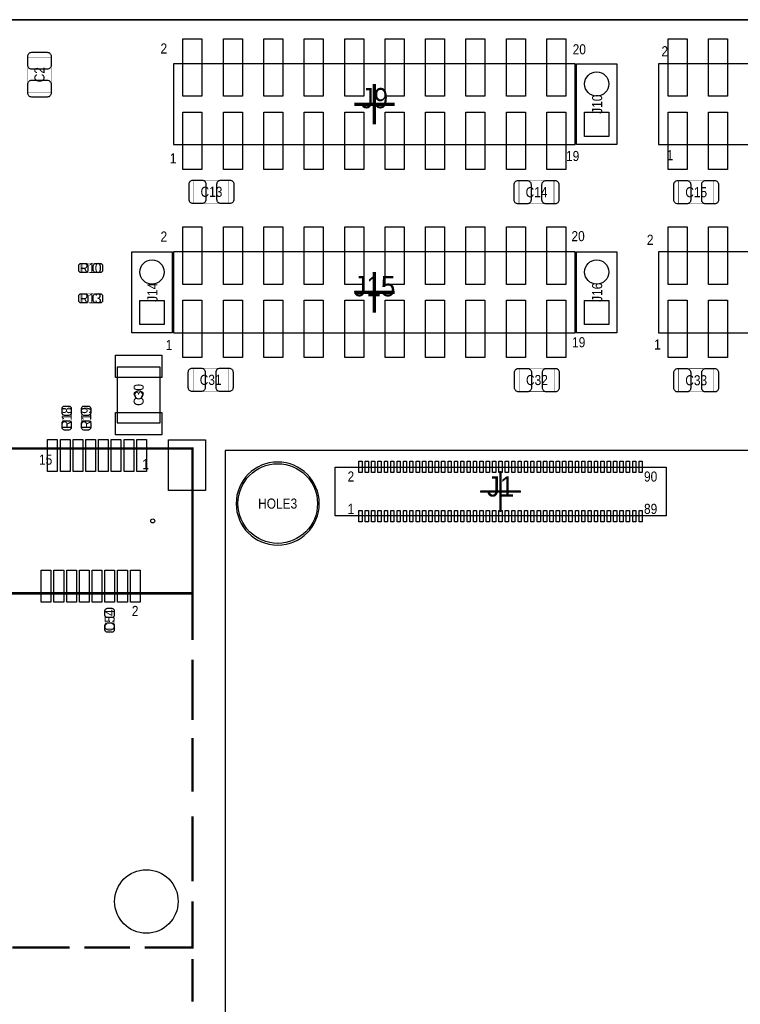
# Model space of a CAD drawing. Extents: x 0 to 170, y -5 to 121.
# Tile 5 of 13: x 48 to 94, y 58 to 120. Entities that reach past the tile are written whole.
import ezdxf
from ezdxf.enums import TextEntityAlignment as Align

# ---------------------------------------------------------------- set-up
doc = ezdxf.new("R2010")
doc.units = 0
for name, color, linetype in [('BG_OUTLINE', 3, 'CONTINUOUS'), ('PG_ASSEMBLY_TOP', 140, 'CONTINUOUS'), ('PG_BODY_CENTER', 211, 'CONTINUOUS'), ('PIN_TOP', 160, 'CONTINUOUS'), ('RD_ASSEMBLY_TOP', 140, 'CONTINUOUS')]:
    doc.layers.add(name, color=color, linetype=linetype)

msp = doc.modelspace()

# ---------------------------------------------------------------- linework, layer by layer
at = {"layer": 'BG_OUTLINE'}
msp.add_lwpolyline([(169.926, 0), (169.926, 39.77386), (164.5158, 39.77386, -0.414214), (163.5252, 40.76446), (163.5252, 44.26966, -0.406818), (164.5158, 45.28566), (169.926, 45.28566), (169.926, 70.5358), (164.5158, 70.5358, -0.414214), (163.5252, 71.5264), (163.5252, 75.0316, -0.406818), (164.5158, 76.0476), (169.926, 76.0476), (169.926, 119.888), (17.526, 119.888), (0, 119.888), (0, 0)], format="xyb", close=True, dxfattribs=at)
msp.add_lwpolyline([(17.526, 119.888), (169.926, 119.888)], dxfattribs=at)
at = {"layer": 'PG_ASSEMBLY_TOP'}
for points, const_width in [([(50.37582, 115.333526), (48.915828, 115.333526), (48.915828, 117.533674), (50.37582, 117.533674), (50.37582, 115.333526)], 0.024892), ([(59.351926, 108.34878), (59.351926, 109.808772), (61.552074, 109.808772), (61.552074, 108.34878), (59.351926, 108.34878)], 0.024892), ([(79.773526, 108.32338), (79.773526, 109.783372), (81.973674, 109.783372), (81.973674, 108.32338), (79.773526, 108.32338)], 0.024892), ([(89.806526, 108.32338), (89.806526, 109.783372), (92.006674, 109.783372), (92.006674, 108.32338), (89.806526, 108.32338)], 0.024892), ([(52.329588, 104.013), (52.329588, 104.572816), (53.389784, 104.572816), (53.389784, 104.013), (52.329588, 104.013)], 0.024892), ([(52.329588, 102.108), (52.329588, 102.667816), (53.389784, 102.667816), (53.389784, 102.108), (52.329588, 102.108)], 0.024892), ([(59.301126, 96.53778), (59.301126, 97.997772), (61.501274, 97.997772), (61.501274, 96.53778), (59.301126, 96.53778)], 0.024892), ([(79.798926, 96.526604), (79.798926, 97.986596), (81.999074, 97.986596), (81.999074, 96.526604), (79.798926, 96.526604)], 0.024892), ([(89.806526, 96.51238), (89.806526, 97.972372), (92.006674, 97.972372), (92.006674, 96.51238), (89.806526, 96.51238)], 0.024892), ([(51.637946, 94.338902), (51.07813, 94.338902), (51.07813, 95.399098), (51.637946, 95.399098), (51.637946, 94.338902)], 0.024892), ([(52.857146, 94.338902), (52.29733, 94.338902), (52.29733, 95.399098), (52.857146, 95.399098), (52.857146, 94.338902)], 0.024892), ([(29.262578, 83.86064), (29.262578, 92.960444), (59.262518, 92.960444), (59.262518, 83.86064), (29.262578, 83.86064), (29.262578, 81.49463)], 0.1524), ([(59.262518, 80.931004), (59.262518, 83.86064)], 0.1524), ([(53.771292, 82.699098), (54.331108, 82.699098), (54.331108, 81.638902), (53.771292, 81.638902), (53.771292, 82.699098)], 0.024892), ([(59.262518, 75.91044), (59.262518, 79.701644)], 0.1524), ([(59.262518, 71.402448), (59.262518, 74.783442)], 0.1524), ([(59.262518, 65.767204), (59.262518, 69.865494)], 0.1524), ([(56.250332, 61.610494), (59.262518, 61.610494), (59.262518, 64.507364)], 0.1524), ([(47.951136, 61.610494), (51.537362, 61.610494)], 0.1524), ([(52.459382, 61.610494), (55.328312, 61.610494)], 0.1524), ([(59.262518, 60.89015), (59.262518, 58.226198)], 0.1524)]:
    msp.add_lwpolyline(points, dxfattribs=dict(at, const_width=const_width))
for points in [[(58.0644, 112.0394), (83.312, 112.0394), (83.312, 117.1194), (58.0644, 117.1194), (58.0644, 112.0394)], [(88.5444, 112.0394), (113.792, 112.0394), (113.792, 117.1194), (88.5444, 117.1194), (88.5444, 112.0394)], [(58.0644, 100.2284), (83.312, 100.2284), (83.312, 105.3084), (58.0644, 105.3084), (58.0644, 100.2284)], [(88.5444, 100.2284), (113.792, 100.2284), (113.792, 105.3084), (88.5444, 105.3084), (88.5444, 100.2284)], [(68.216272, 91.793568), (89.012522, 91.793568), (89.012522, 88.720168), (68.216272, 88.720168), (68.216272, 91.793568)]]:
    msp.add_lwpolyline(points, dxfattribs=at)
for points in [[(85.9282, 112.0394), (83.3882, 112.0394), (83.3882, 117.1194), (85.9282, 117.1194)], [(57.9882, 100.2284), (55.4482, 100.2284), (55.4482, 105.3084), (57.9882, 105.3084)], [(85.9282, 100.2284), (83.3882, 100.2284), (83.3882, 105.3084), (85.9282, 105.3084)], [(54.529228, 98.07194), (54.529228, 94.57182), (57.229248, 94.57182), (57.229248, 98.07194)], [(61.311282, 92.837), (61.311282, 41.77411), (65.248282, 37.83711), (125.3744, 37.83711), (129.3114, 41.77411), (129.3114, 92.837)]]:
    msp.add_lwpolyline(points, close=True, dxfattribs=at)
msp.add_lwpolyline([(67.223386, 89.4969, 1), (62.003178, 89.4969, 1), (67.223386, 89.4969)], format="xyb", dxfattribs=at)
at = {"layer": 'PG_BODY_CENTER'}
for points, const_width in [([(70.6882, 113.3094), (70.6882, 115.8494)], 0.2032), ([(69.4182, 114.5794), (71.9582, 114.5794)], 0.2032), ([(70.6882, 101.4984), (70.6882, 104.0384)], 0.2032), ([(69.4182, 102.7684), (71.9582, 102.7684)], 0.2032), ([(78.61427, 88.986868), (78.61427, 91.526868)], 0.1524), ([(77.34427, 90.256868), (79.88427, 90.256868)], 0.1524)]:
    msp.add_lwpolyline(points, dxfattribs=dict(at, const_width=const_width))
msp.add_lwpolyline([(56.133238, 96.32188, 1), (55.625238, 96.32188, 1)], format="xyb", close=True, dxfattribs=at)
for points in [[(78.61427, 88.986868), (78.61427, 91.526868)], [(77.34427, 90.256868), (79.88427, 90.256868)]]:
    msp.add_lwpolyline(points, dxfattribs=at)
at = {"layer": 'PIN_TOP'}
for points in [[(58.6613, 115.0747), (58.6613, 118.6815), (59.8551, 118.6815), (59.8551, 115.0747)], [(61.2013, 115.0747), (61.2013, 118.6815), (62.3951, 118.6815), (62.3951, 115.0747)], [(63.7413, 115.0747), (63.7413, 118.6815), (64.9351, 118.6815), (64.9351, 115.0747)], [(66.2813, 115.0747), (66.2813, 118.6815), (67.4751, 118.6815), (67.4751, 115.0747)], [(68.8213, 115.0747), (68.8213, 118.6815), (70.0151, 118.6815), (70.0151, 115.0747)], [(71.3613, 115.0747), (71.3613, 118.6815), (72.5551, 118.6815), (72.5551, 115.0747)], [(73.9013, 115.0747), (73.9013, 118.6815), (75.0951, 118.6815), (75.0951, 115.0747)], [(76.4413, 115.0747), (76.4413, 118.6815), (77.6351, 118.6815), (77.6351, 115.0747)], [(78.9813, 115.0747), (78.9813, 118.6815), (80.1751, 118.6815), (80.1751, 115.0747)], [(81.5213, 115.0747), (81.5213, 118.6815), (82.7151, 118.6815), (82.7151, 115.0747)], [(89.1413, 115.0747), (89.1413, 118.6815), (90.3351, 118.6815), (90.3351, 115.0747)], [(91.6813, 115.0747), (91.6813, 118.6815), (92.8751, 118.6815), (92.8751, 115.0747)], [(58.6613, 110.4773), (58.6613, 114.0841), (59.8551, 114.0841), (59.8551, 110.4773)], [(61.2013, 110.4773), (61.2013, 114.0841), (62.3951, 114.0841), (62.3951, 110.4773)], [(63.7413, 110.4773), (63.7413, 114.0841), (64.9351, 114.0841), (64.9351, 110.4773)], [(66.2813, 110.4773), (66.2813, 114.0841), (67.4751, 114.0841), (67.4751, 110.4773)], [(68.8213, 110.4773), (68.8213, 114.0841), (70.0151, 114.0841), (70.0151, 110.4773)], [(71.3613, 110.4773), (71.3613, 114.0841), (72.5551, 114.0841), (72.5551, 110.4773)], [(73.9013, 110.4773), (73.9013, 114.0841), (75.0951, 114.0841), (75.0951, 110.4773)], [(76.4413, 110.4773), (76.4413, 114.0841), (77.6351, 114.0841), (77.6351, 110.4773)], [(78.9813, 110.4773), (78.9813, 114.0841), (80.1751, 114.0841), (80.1751, 110.4773)], [(81.5213, 110.4773), (81.5213, 114.0841), (82.7151, 114.0841), (82.7151, 110.4773)], [(85.4202, 112.5474), (83.8962, 112.5474), (83.8962, 114.0714), (85.4202, 114.0714)], [(89.1413, 110.4773), (89.1413, 114.0841), (90.3351, 114.0841), (90.3351, 110.4773)], [(91.6813, 110.4773), (91.6813, 114.0841), (92.8751, 114.0841), (92.8751, 110.4773)], [(58.6613, 103.2637), (58.6613, 106.8705), (59.8551, 106.8705), (59.8551, 103.2637)], [(61.2013, 103.2637), (61.2013, 106.8705), (62.3951, 106.8705), (62.3951, 103.2637)], [(63.7413, 103.2637), (63.7413, 106.8705), (64.9351, 106.8705), (64.9351, 103.2637)], [(66.2813, 103.2637), (66.2813, 106.8705), (67.4751, 106.8705), (67.4751, 103.2637)], [(68.8213, 103.2637), (68.8213, 106.8705), (70.0151, 106.8705), (70.0151, 103.2637)], [(71.3613, 103.2637), (71.3613, 106.8705), (72.5551, 106.8705), (72.5551, 103.2637)], [(73.9013, 103.2637), (73.9013, 106.8705), (75.0951, 106.8705), (75.0951, 103.2637)], [(76.4413, 103.2637), (76.4413, 106.8705), (77.6351, 106.8705), (77.6351, 103.2637)], [(78.9813, 103.2637), (78.9813, 106.8705), (80.1751, 106.8705), (80.1751, 103.2637)], [(81.5213, 103.2637), (81.5213, 106.8705), (82.7151, 106.8705), (82.7151, 103.2637)], [(89.1413, 103.2637), (89.1413, 106.8705), (90.3351, 106.8705), (90.3351, 103.2637)], [(91.6813, 103.2637), (91.6813, 106.8705), (92.8751, 106.8705), (92.8751, 103.2637)], [(57.4802, 100.7364), (55.9562, 100.7364), (55.9562, 102.2604), (57.4802, 102.2604)], [(58.6613, 98.6663), (58.6613, 102.2731), (59.8551, 102.2731), (59.8551, 98.6663)], [(61.2013, 98.6663), (61.2013, 102.2731), (62.3951, 102.2731), (62.3951, 98.6663)], [(63.7413, 98.6663), (63.7413, 102.2731), (64.9351, 102.2731), (64.9351, 98.6663)], [(66.2813, 98.6663), (66.2813, 102.2731), (67.4751, 102.2731), (67.4751, 98.6663)], [(68.8213, 98.6663), (68.8213, 102.2731), (70.0151, 102.2731), (70.0151, 98.6663)], [(71.3613, 98.6663), (71.3613, 102.2731), (72.5551, 102.2731), (72.5551, 98.6663)], [(73.9013, 98.6663), (73.9013, 102.2731), (75.0951, 102.2731), (75.0951, 98.6663)], [(76.4413, 98.6663), (76.4413, 102.2731), (77.6351, 102.2731), (77.6351, 98.6663)], [(78.9813, 98.6663), (78.9813, 102.2731), (80.1751, 102.2731), (80.1751, 98.6663)], [(81.5213, 98.6663), (81.5213, 102.2731), (82.7151, 102.2731), (82.7151, 98.6663)], [(85.4202, 100.7364), (83.8962, 100.7364), (83.8962, 102.2604), (85.4202, 102.2604)], [(89.1413, 98.6663), (89.1413, 102.2731), (90.3351, 102.2731), (90.3351, 98.6663)], [(91.6813, 98.6663), (91.6813, 102.2731), (92.8751, 102.2731), (92.8751, 98.6663)], [(57.329197, 97.421954), (54.429279, 97.421954), (54.429279, 98.822002), (57.329197, 98.822002)], [(57.329197, 93.821758), (54.429279, 93.821758), (54.429279, 95.221806), (57.329197, 95.221806)], [(50.157634, 91.50731), (50.157634, 93.51391), (50.767234, 93.51391), (50.767234, 91.50731)], [(50.957734, 91.50731), (50.957734, 93.51391), (51.567334, 93.51391), (51.567334, 91.50731)], [(51.757834, 91.50731), (51.757834, 93.51391), (52.367434, 93.51391), (52.367434, 91.50731)], [(52.55768, 91.50731), (52.55768, 93.51391), (53.16728, 93.51391), (53.16728, 91.50731)], [(53.35778, 91.50731), (53.35778, 93.51391), (53.96738, 93.51391), (53.96738, 91.50731)], [(54.157626, 91.50731), (54.157626, 93.51391), (54.767226, 93.51391), (54.767226, 91.50731)], [(54.957726, 91.50731), (54.957726, 93.51391), (55.567326, 93.51391), (55.567326, 91.50731)], [(55.757826, 91.50731), (55.757826, 93.51391), (56.367426, 93.51391), (56.367426, 91.50731)], [(57.756806, 90.310462), (57.756806, 93.510862), (60.068206, 93.510862), (60.068206, 90.310462)], [(69.713094, 91.452446), (69.713094, 92.15247), (69.912992, 92.15247), (69.912992, 91.452446)], [(70.113144, 91.452446), (70.113144, 92.15247), (70.313042, 92.15247), (70.313042, 91.452446)], [(70.513194, 91.452446), (70.513194, 92.15247), (70.713092, 92.15247), (70.713092, 91.452446)], [(70.913244, 91.452446), (70.913244, 92.15247), (71.113142, 92.15247), (71.113142, 91.452446)], [(71.313294, 91.452446), (71.313294, 92.15247), (71.513192, 92.15247), (71.513192, 91.452446)], [(71.713344, 91.452446), (71.713344, 92.15247), (71.913242, 92.15247), (71.913242, 91.452446)], [(72.113394, 91.452446), (72.113394, 92.15247), (72.313292, 92.15247), (72.313292, 91.452446)], [(72.513444, 91.452446), (72.513444, 92.15247), (72.713342, 92.15247), (72.713342, 91.452446)], [(72.913494, 91.452446), (72.913494, 92.15247), (73.113392, 92.15247), (73.113392, 91.452446)], [(73.313544, 91.452446), (73.313544, 92.15247), (73.513442, 92.15247), (73.513442, 91.452446)], [(73.713594, 91.452446), (73.713594, 92.15247), (73.913492, 92.15247), (73.913492, 91.452446)], [(74.113644, 91.452446), (74.113644, 92.15247), (74.313542, 92.15247), (74.313542, 91.452446)], [(74.513694, 91.452446), (74.513694, 92.15247), (74.713592, 92.15247), (74.713592, 91.452446)], [(74.913744, 91.452446), (74.913744, 92.15247), (75.113642, 92.15247), (75.113642, 91.452446)], [(75.313794, 91.452446), (75.313794, 92.15247), (75.513692, 92.15247), (75.513692, 91.452446)], [(75.713844, 91.452446), (75.713844, 92.15247), (75.913742, 92.15247), (75.913742, 91.452446)], [(76.113894, 91.452446), (76.113894, 92.15247), (76.313792, 92.15247), (76.313792, 91.452446)], [(76.513944, 91.452446), (76.513944, 92.15247), (76.713842, 92.15247), (76.713842, 91.452446)], [(76.913994, 91.452446), (76.913994, 92.15247), (77.113892, 92.15247), (77.113892, 91.452446)], [(77.314044, 91.452446), (77.314044, 92.15247), (77.513942, 92.15247), (77.513942, 91.452446)], [(77.714094, 91.452446), (77.714094, 92.15247), (77.913992, 92.15247), (77.913992, 91.452446)], [(78.114144, 91.452446), (78.114144, 92.15247), (78.314042, 92.15247), (78.314042, 91.452446)], [(78.514194, 91.452446), (78.514194, 92.15247), (78.714092, 92.15247), (78.714092, 91.452446)], [(78.914244, 91.452446), (78.914244, 92.15247), (79.114142, 92.15247), (79.114142, 91.452446)], [(79.314294, 91.452446), (79.314294, 92.15247), (79.514192, 92.15247), (79.514192, 91.452446)], [(79.714344, 91.452446), (79.714344, 92.15247), (79.914242, 92.15247), (79.914242, 91.452446)], [(80.114394, 91.452446), (80.114394, 92.15247), (80.314292, 92.15247), (80.314292, 91.452446)], [(80.514444, 91.452446), (80.514444, 92.15247), (80.714342, 92.15247), (80.714342, 91.452446)], [(80.914494, 91.452446), (80.914494, 92.15247), (81.114392, 92.15247), (81.114392, 91.452446)], [(81.314544, 91.452446), (81.314544, 92.15247), (81.514442, 92.15247), (81.514442, 91.452446)], [(81.714594, 91.452446), (81.714594, 92.15247), (81.914492, 92.15247), (81.914492, 91.452446)], [(82.114644, 91.452446), (82.114644, 92.15247), (82.314542, 92.15247), (82.314542, 91.452446)], [(82.514694, 91.452446), (82.514694, 92.15247), (82.714592, 92.15247), (82.714592, 91.452446)], [(82.914744, 91.452446), (82.914744, 92.15247), (83.114642, 92.15247), (83.114642, 91.452446)], [(83.314794, 91.452446), (83.314794, 92.15247), (83.514692, 92.15247), (83.514692, 91.452446)], [(83.714844, 91.452446), (83.714844, 92.15247), (83.914742, 92.15247), (83.914742, 91.452446)], [(84.114894, 91.452446), (84.114894, 92.15247), (84.314792, 92.15247), (84.314792, 91.452446)], [(84.514944, 91.452446), (84.514944, 92.15247), (84.714842, 92.15247), (84.714842, 91.452446)], [(84.914994, 91.452446), (84.914994, 92.15247), (85.114892, 92.15247), (85.114892, 91.452446)], [(85.315044, 91.452446), (85.315044, 92.15247), (85.514942, 92.15247), (85.514942, 91.452446)], [(85.715094, 91.452446), (85.715094, 92.15247), (85.914992, 92.15247), (85.914992, 91.452446)], [(86.115144, 91.452446), (86.115144, 92.15247), (86.315042, 92.15247), (86.315042, 91.452446)], [(86.515194, 91.452446), (86.515194, 92.15247), (86.715092, 92.15247), (86.715092, 91.452446)], [(86.915244, 91.452446), (86.915244, 92.15247), (87.115142, 92.15247), (87.115142, 91.452446)], [(87.315294, 91.452446), (87.315294, 92.15247), (87.515192, 92.15247), (87.515192, 91.452446)], [(69.713094, 88.361266), (69.713094, 89.06129), (69.912992, 89.06129), (69.912992, 88.361266)], [(70.113144, 88.361266), (70.113144, 89.06129), (70.313042, 89.06129), (70.313042, 88.361266)], [(70.513194, 88.361266), (70.513194, 89.06129), (70.713092, 89.06129), (70.713092, 88.361266)], [(70.913244, 88.361266), (70.913244, 89.06129), (71.113142, 89.06129), (71.113142, 88.361266)], [(71.313294, 88.361266), (71.313294, 89.06129), (71.513192, 89.06129), (71.513192, 88.361266)], [(71.713344, 88.361266), (71.713344, 89.06129), (71.913242, 89.06129), (71.913242, 88.361266)], [(72.113394, 88.361266), (72.113394, 89.06129), (72.313292, 89.06129), (72.313292, 88.361266)], [(72.513444, 88.361266), (72.513444, 89.06129), (72.713342, 89.06129), (72.713342, 88.361266)], [(72.913494, 88.361266), (72.913494, 89.06129), (73.113392, 89.06129), (73.113392, 88.361266)], [(73.313544, 88.361266), (73.313544, 89.06129), (73.513442, 89.06129), (73.513442, 88.361266)], [(73.713594, 88.361266), (73.713594, 89.06129), (73.913492, 89.06129), (73.913492, 88.361266)], [(74.113644, 88.361266), (74.113644, 89.06129), (74.313542, 89.06129), (74.313542, 88.361266)], [(74.513694, 88.361266), (74.513694, 89.06129), (74.713592, 89.06129), (74.713592, 88.361266)], [(74.913744, 88.361266), (74.913744, 89.06129), (75.113642, 89.06129), (75.113642, 88.361266)], [(75.313794, 88.361266), (75.313794, 89.06129), (75.513692, 89.06129), (75.513692, 88.361266)], [(75.713844, 88.361266), (75.713844, 89.06129), (75.913742, 89.06129), (75.913742, 88.361266)], [(76.113894, 88.361266), (76.113894, 89.06129), (76.313792, 89.06129), (76.313792, 88.361266)], [(76.513944, 88.361266), (76.513944, 89.06129), (76.713842, 89.06129), (76.713842, 88.361266)], [(76.913994, 88.361266), (76.913994, 89.06129), (77.113892, 89.06129), (77.113892, 88.361266)], [(77.314044, 88.361266), (77.314044, 89.06129), (77.513942, 89.06129), (77.513942, 88.361266)], [(77.714094, 88.361266), (77.714094, 89.06129), (77.913992, 89.06129), (77.913992, 88.361266)], [(78.114144, 88.361266), (78.114144, 89.06129), (78.314042, 89.06129), (78.314042, 88.361266)], [(78.514194, 88.361266), (78.514194, 89.06129), (78.714092, 89.06129), (78.714092, 88.361266)], [(78.914244, 88.361266), (78.914244, 89.06129), (79.114142, 89.06129), (79.114142, 88.361266)], [(79.314294, 88.361266), (79.314294, 89.06129), (79.514192, 89.06129), (79.514192, 88.361266)], [(79.714344, 88.361266), (79.714344, 89.06129), (79.914242, 89.06129), (79.914242, 88.361266)], [(80.114394, 88.361266), (80.114394, 89.06129), (80.314292, 89.06129), (80.314292, 88.361266)], [(80.514444, 88.361266), (80.514444, 89.06129), (80.714342, 89.06129), (80.714342, 88.361266)], [(80.914494, 88.361266), (80.914494, 89.06129), (81.114392, 89.06129), (81.114392, 88.361266)], [(81.314544, 88.361266), (81.314544, 89.06129), (81.514442, 89.06129), (81.514442, 88.361266)], [(81.714594, 88.361266), (81.714594, 89.06129), (81.914492, 89.06129), (81.914492, 88.361266)], [(82.114644, 88.361266), (82.114644, 89.06129), (82.314542, 89.06129), (82.314542, 88.361266)], [(82.514694, 88.361266), (82.514694, 89.06129), (82.714592, 89.06129), (82.714592, 88.361266)], [(82.914744, 88.361266), (82.914744, 89.06129), (83.114642, 89.06129), (83.114642, 88.361266)], [(83.314794, 88.361266), (83.314794, 89.06129), (83.514692, 89.06129), (83.514692, 88.361266)], [(83.714844, 88.361266), (83.714844, 89.06129), (83.914742, 89.06129), (83.914742, 88.361266)], [(84.114894, 88.361266), (84.114894, 89.06129), (84.314792, 89.06129), (84.314792, 88.361266)], [(84.514944, 88.361266), (84.514944, 89.06129), (84.714842, 89.06129), (84.714842, 88.361266)], [(84.914994, 88.361266), (84.914994, 89.06129), (85.114892, 89.06129), (85.114892, 88.361266)], [(85.315044, 88.361266), (85.315044, 89.06129), (85.514942, 89.06129), (85.514942, 88.361266)], [(85.715094, 88.361266), (85.715094, 89.06129), (85.914992, 89.06129), (85.914992, 88.361266)], [(86.115144, 88.361266), (86.115144, 89.06129), (86.315042, 89.06129), (86.315042, 88.361266)], [(86.515194, 88.361266), (86.515194, 89.06129), (86.715092, 89.06129), (86.715092, 88.361266)], [(86.915244, 88.361266), (86.915244, 89.06129), (87.115142, 89.06129), (87.115142, 88.361266)], [(87.315294, 88.361266), (87.315294, 89.06129), (87.515192, 89.06129), (87.515192, 88.361266)], [(49.757838, 83.307174), (49.757838, 85.313774), (50.367438, 85.313774), (50.367438, 83.307174)], [(50.557684, 83.307174), (50.557684, 85.313774), (51.167284, 85.313774), (51.167284, 83.307174)], [(51.357784, 83.307174), (51.357784, 85.313774), (51.967384, 85.313774), (51.967384, 83.307174)], [(52.15763, 83.307174), (52.15763, 85.313774), (52.76723, 85.313774), (52.76723, 83.307174)], [(52.95773, 83.307174), (52.95773, 85.313774), (53.56733, 85.313774), (53.56733, 83.307174)], [(53.75783, 83.307174), (53.75783, 85.313774), (54.36743, 85.313774), (54.36743, 83.307174)], [(54.557676, 83.307174), (54.557676, 85.313774), (55.167276, 85.313774), (55.167276, 83.307174)], [(55.357776, 83.307174), (55.357776, 85.313774), (55.967376, 85.313774), (55.967376, 83.307174)]]:
    msp.add_lwpolyline(points, close=True, dxfattribs=at)
for points in [[(50.3809, 117.588538), (50.3809, 117.028722, -0.414709), (50.13071, 116.778532), (49.160938, 116.778532, -0.414709), (48.910748, 117.028722), (48.910748, 117.588538, -0.414709), (49.160938, 117.838728), (50.13071, 117.838728, -0.414709)], [(48.910748, 115.278662), (48.910748, 115.838478, -0.414709), (49.160938, 116.088668), (50.13071, 116.088668, -0.414709), (50.3809, 115.838478), (50.3809, 115.278662, -0.414709), (50.13071, 115.028472), (49.160938, 115.028472, -0.414709)], [(59.297062, 109.813852), (59.856878, 109.813852, -0.414709), (60.107068, 109.563662), (60.107068, 108.59389, -0.414709), (59.856878, 108.3437), (59.297062, 108.3437, -0.414709), (59.046872, 108.59389), (59.046872, 109.563662, -0.414709)], [(61.606938, 108.3437), (61.047122, 108.3437, -0.414709), (60.796932, 108.59389), (60.796932, 109.563662, -0.414709), (61.047122, 109.813852), (61.606938, 109.813852, -0.414709), (61.857128, 109.563662), (61.857128, 108.59389, -0.414709)], [(79.718662, 109.788452), (80.278478, 109.788452, -0.414709), (80.528668, 109.538262), (80.528668, 108.56849, -0.414709), (80.278478, 108.3183), (79.718662, 108.3183, -0.414709), (79.468472, 108.56849), (79.468472, 109.538262, -0.414709)], [(82.028538, 108.3183), (81.468722, 108.3183, -0.414709), (81.218532, 108.56849), (81.218532, 109.538262, -0.414709), (81.468722, 109.788452), (82.028538, 109.788452, -0.414709), (82.278728, 109.538262), (82.278728, 108.56849, -0.414709)], [(89.751662, 109.788452), (90.311478, 109.788452, -0.414709), (90.561668, 109.538262), (90.561668, 108.56849, -0.414709), (90.311478, 108.3183), (89.751662, 108.3183, -0.414709), (89.501472, 108.56849), (89.501472, 109.538262, -0.414709)], [(92.061538, 108.3183), (91.501722, 108.3183, -0.414709), (91.251532, 108.56849), (91.251532, 109.538262, -0.414709), (91.501722, 109.788452), (92.061538, 109.788452, -0.414709), (92.311728, 109.538262), (92.311728, 108.56849, -0.414709)], [(52.259738, 104.582976), (52.539646, 104.582976, -0.414846), (52.68976, 104.432862), (52.68976, 104.152954, -0.414846), (52.539646, 104.00284), (52.259738, 104.00284, -0.414846), (52.109624, 104.152954), (52.109624, 104.432862, -0.414846)], [(53.459634, 104.00284), (53.179726, 104.00284, -0.414846), (53.029612, 104.152954), (53.029612, 104.432862, -0.414846), (53.179726, 104.582976), (53.459634, 104.582976, -0.414846), (53.609748, 104.432862), (53.609748, 104.152954, -0.414846)], [(52.259738, 102.677976), (52.539646, 102.677976, -0.414846), (52.68976, 102.527862), (52.68976, 102.247954, -0.414846), (52.539646, 102.09784), (52.259738, 102.09784, -0.414846), (52.109624, 102.247954), (52.109624, 102.527862, -0.414846)], [(53.459634, 102.09784), (53.179726, 102.09784, -0.414846), (53.029612, 102.247954), (53.029612, 102.527862, -0.414846), (53.179726, 102.677976), (53.459634, 102.677976, -0.414846), (53.609748, 102.527862), (53.609748, 102.247954, -0.414846)], [(59.246262, 98.002852), (59.806078, 98.002852, -0.414709), (60.056268, 97.752662), (60.056268, 96.78289, -0.414709), (59.806078, 96.5327), (59.246262, 96.5327, -0.414709), (58.996072, 96.78289), (58.996072, 97.752662, -0.414709)], [(61.556138, 96.5327), (60.996322, 96.5327, -0.414709), (60.746132, 96.78289), (60.746132, 97.752662, -0.414709), (60.996322, 98.002852), (61.556138, 98.002852, -0.414709), (61.806328, 97.752662), (61.806328, 96.78289, -0.414709)], [(79.744062, 97.991676), (80.303878, 97.991676, -0.414709), (80.554068, 97.741486), (80.554068, 96.771714, -0.414709), (80.303878, 96.521524), (79.744062, 96.521524, -0.414709), (79.493872, 96.771714), (79.493872, 97.741486, -0.414709)], [(82.053938, 96.521524), (81.494122, 96.521524, -0.414709), (81.243932, 96.771714), (81.243932, 97.741486, -0.414709), (81.494122, 97.991676), (82.053938, 97.991676, -0.414709), (82.304128, 97.741486), (82.304128, 96.771714, -0.414709)], [(89.751662, 97.977452), (90.311478, 97.977452, -0.414709), (90.561668, 97.727262), (90.561668, 96.75749, -0.414709), (90.311478, 96.5073), (89.751662, 96.5073, -0.414709), (89.501472, 96.75749), (89.501472, 97.727262, -0.414709)], [(92.061538, 96.5073), (91.501722, 96.5073, -0.414709), (91.251532, 96.75749), (91.251532, 97.727262, -0.414709), (91.501722, 97.977452), (92.061538, 97.977452, -0.414709), (92.311728, 97.727262), (92.311728, 96.75749, -0.414709)], [(51.648106, 95.468948), (51.648106, 95.18904, -0.414846), (51.497992, 95.038926), (51.218084, 95.038926, -0.414846), (51.06797, 95.18904), (51.06797, 95.468948, -0.414846), (51.218084, 95.619062), (51.497992, 95.619062, -0.414846)], [(52.867306, 95.468948), (52.867306, 95.18904, -0.414846), (52.717192, 95.038926), (52.437284, 95.038926, -0.414846), (52.28717, 95.18904), (52.28717, 95.468948, -0.414846), (52.437284, 95.619062), (52.717192, 95.619062, -0.414846)], [(51.06797, 94.269052), (51.06797, 94.54896, -0.414846), (51.218084, 94.699074), (51.497992, 94.699074, -0.414846), (51.648106, 94.54896), (51.648106, 94.269052, -0.414846), (51.497992, 94.118938), (51.218084, 94.118938, -0.414846)], [(52.28717, 94.269052), (52.28717, 94.54896, -0.414846), (52.437284, 94.699074), (52.717192, 94.699074, -0.414846), (52.867306, 94.54896), (52.867306, 94.269052, -0.414846), (52.717192, 94.118938), (52.437284, 94.118938, -0.414846)], [(54.341268, 82.768948), (54.341268, 82.48904, -0.414846), (54.191154, 82.338926), (53.911246, 82.338926, -0.414846), (53.761132, 82.48904), (53.761132, 82.768948, -0.414846), (53.911246, 82.919062), (54.191154, 82.919062, -0.414846)], [(53.761132, 81.569052), (53.761132, 81.84896, -0.414846), (53.911246, 81.999074), (54.191154, 81.999074, -0.414846), (54.341268, 81.84896), (54.341268, 81.569052, -0.414846), (54.191154, 81.418938), (53.911246, 81.418938, -0.414846)]]:
    msp.add_lwpolyline(points, format="xyb", close=True, dxfattribs=at)
for centre, radius in [((84.6582, 115.8494), 0.762), ((56.7182, 104.0384), 0.762), ((84.6582, 104.0384), 0.762), ((64.613282, 89.4969), 2.499995), ((56.76265, 88.410542), 0.127), ((56.3626, 64.510666), 1.9939)]:
    msp.add_circle(centre, radius, dxfattribs=at)

# ---------------------------------------------------------------- texts
at = {"layer": 'PG_ASSEMBLY_TOP', "width": 0.88}
for s, p in [('2', (57.2516, 117.76202)), ('20', (83.1469, 117.71122)), ('2', (88.7222, 117.5893)), ('1', (57.8358, 110.8583)), ('19', (82.7278, 111.0107)), ('1', (89.0524, 111.0615)), ('2', (57.2516, 105.95102)), ('20', (83.0707, 105.97642)), ('2', (87.8078, 105.74782)), ('1', (57.5818, 99.14382)), ('19', (83.1088, 99.314)), ('1', (88.265, 99.16922)), ('15', (49.619662, 91.939618)), ('1', (56.1086, 91.6559)), ('2', (69.003672, 90.879168)), ('90', (87.628222, 90.879168)), ('1', (69.003672, 88.847168)), ('89', (87.628222, 88.847168)), ('2', (55.4482, 82.4357))]:
    msp.add_text(s, height=0.635, dxfattribs=at).set_placement(p)
at = {"layer": 'RD_ASSEMBLY_TOP', "width": 0.88}
for s, p in [('C2', (49.963324, 116.4336)), ('J10', (85.0011, 114.5794)), ('J14', (57.0611, 102.7684)), ('J16', (85.0011, 102.7684)), ('C30', (56.196738, 96.32188)), ('R18', (51.675538, 94.869)), ('R19', (52.894738, 94.869)), ('C54', (54.3687, 82.169))]:
    msp.add_text(s, height=0.635, rotation=90, dxfattribs=at).set_placement(p, align=Align.CENTER)
at = {"layer": 'RD_ASSEMBLY_TOP'}
for s, height, width, p in [('J9', 1.27, 0.96, (70.6882, 114.3254)), ('C13', 0.635, 0.88, (60.452, 108.761276)), ('C14', 0.635, 0.88, (80.8736, 108.735876)), ('C15', 0.635, 0.88, (90.9066, 108.735876)), ('R10', 0.635, 0.88, (52.859686, 103.975408)), ('J15', 1.27, 0.96, (70.6882, 102.5144)), ('R13', 0.635, 0.88, (52.859686, 102.070408)), ('C31', 0.635, 0.88, (60.4012, 96.950276)), ('C32', 0.635, 0.88, (80.899, 96.9391)), ('C33', 0.635, 0.88, (90.9066, 96.924876)), ('J1', 1.27, 0.96, (78.614524, 89.939368)), ('HOLE3', 0.635, 0.88, (64.613282, 89.1794))]:
    msp.add_text(s, height=height, dxfattribs=dict(at, width=width)).set_placement(p, align=Align.CENTER)

doc.saveas('drawing.dxf')
